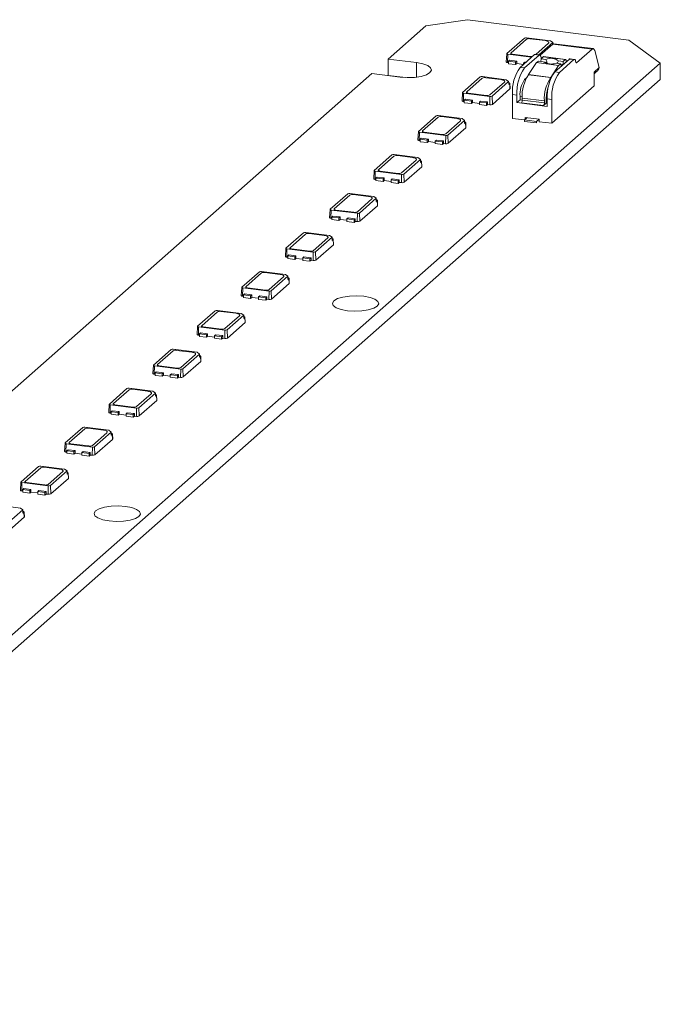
# Model space of a CAD drawing. Header units: millimetres. Extents: x -97 to 22, y 100 to 191.
# Tile 2 of 2: x -37 to 22, y 100 to 191. Entities that reach past the tile are written whole.
import ezdxf

# ---------------------------------------------------------------- set-up
doc = ezdxf.new("R2010")
doc.units = ezdxf.units.MM

msp = doc.modelspace()

# ---------------------------------------------------------------- linework, layer by layer
at = {"color": 7, "linetype": 'Continuous', "lineweight": 15}
for p, q in [((4.419, 191.119), (0.552, 190.537)), ((19.386, 189.233), (4.419, 191.119)), ((0.552, 190.537), (-2.93, 187.466)), ((8.063, 187.984), (9.689, 189.418)), ((9.886, 189.304), (8.437, 188.026)), ((9.889, 189.448), (12.104, 189.169)), ((11.612, 189.176), (10.209, 189.353)), ((12.33, 189.003), (11.034, 187.86)), ((12.104, 189.169), (12.33, 189.003)), ((12.331, 188.891), (12.33, 189.003)), ((22.295, 187.085), (19.386, 189.233)), ((10.748, 187.896), (11.932, 188.94)), ((11.16, 187.824), (12.333, 188.858)), ((12.331, 188.857), (12.331, 188.891)), ((12.331, 188.864), (12.338, 188.863)), ((12.333, 188.858), (15.981, 188.398)), ((16.075, 188.435), (12.426, 188.895)), ((15.981, 188.398), (14.537, 187.125)), ((16.631, 186.676), (16.21, 188.247)), ((-2.93, 187.466), (-0.311, 187.136)), ((-2.93, 187.466), (-2.93, 185.957)), ((8.053, 187.967), (8.008, 187.213)), ((8.137, 187.149), (8.153, 187.917)), ((8.218, 187.139), (8.137, 187.149)), ((10.362, 187.639), (8.153, 187.917)), ((8.218, 187.268), (8.325, 187.361)), ((8.218, 187.032), (8.218, 187.268)), ((8.873, 187.185), (8.218, 187.268)), ((8.325, 187.361), (8.979, 187.279)), ((8.582, 187.918), (10.266, 187.706)), ((8.979, 187.279), (8.873, 187.185)), ((8.873, 186.949), (8.873, 187.185)), ((8.979, 187.043), (8.979, 187.279)), ((10.633, 187.878), (9.292, 186.695)), ((9.622, 187.091), (9.728, 187.184)), ((11.054, 187.825), (9.713, 186.642)), ((9.728, 187.184), (9.832, 187.171)), ((10.633, 187.878), (11.054, 187.825)), ((11.117, 187.85), (10.696, 187.903)), ((10.807, 187.137), (11, 187.28)), ((11.424, 187.227), (11, 187.28)), ((11.248, 187.572), (11.207, 187.724)), ((11.247, 187.497), (11.221, 187.252)), ((11.247, 187.497), (11.426, 187.68)), ((11.682, 187.442), (11.247, 187.497)), ((11.424, 187.227), (11.435, 187.205)), ((11.426, 187.68), (13.484, 187.421)), ((11.435, 187.205), (11.81, 187.158)), ((13.513, 187.434), (11.455, 187.694)), ((12.519, 186.288), (13.861, 187.471)), ((13.304, 187.237), (12.869, 187.292)), ((14.282, 187.418), (12.94, 186.235)), ((13.304, 187.237), (13.277, 186.973)), ((13.484, 187.421), (13.304, 187.237)), ((13.561, 187.207), (13.558, 187.308)), ((13.631, 187.269), (13.559, 187.278)), ((13.861, 187.471), (14.282, 187.418)), ((14.344, 187.443), (13.923, 187.496)), ((14.475, 187.165), (14.435, 187.318)), ((-74.932, 101.338), (22.295, 187.085)), ((8.873, 186.949), (8.218, 187.032)), ((8.979, 187.043), (8.873, 186.949)), ((9.598, 186.965), (8.979, 187.043)), ((9.713, 186.642), (9.292, 186.695)), ((9.622, 186.986), (9.622, 187.091)), ((9.726, 187.078), (9.622, 187.091)), ((10.807, 187.137), (10.079, 186.023)), ((10.807, 187.137), (12.865, 186.877)), ((12.865, 186.877), (12.137, 185.764)), ((12.94, 186.235), (12.519, 186.288)), ((13.058, 187.021), (12.635, 187.074)), ((13.058, 187.021), (12.865, 186.877)), ((13.099, 186.8), (13.058, 187.021)), ((13.062, 187), (13.277, 186.973)), ((13.277, 186.973), (13.158, 186.852)), ((16.158, 186.258), (16.631, 186.676)), ((16.158, 184.972), (16.158, 186.258)), ((16.158, 186.097), (16.327, 186.246)), ((22.295, 187.085), (22.295, 185.576)), ((22.295, 185.576), (-74.932, 99.83)), ((-4.45, 186.125), (-47.124, 148.49)), ((-1.831, 185.795), (-4.45, 186.125)), ((-1.31, 185.753), (-2.93, 185.957)), ((3.968, 184.373), (5.594, 185.807)), ((4.342, 184.415), (5.792, 185.693)), ((5.795, 185.837), (8.01, 185.558)), ((6.114, 185.742), (7.517, 185.565)), ((7.837, 185.328), (6.494, 184.144)), ((8.235, 185.392), (6.691, 184.03)), ((8.01, 185.558), (8.235, 185.392)), ((8.236, 185.28), (8.235, 185.392)), ((9.708, 185.56), (9.883, 185.74)), ((12.124, 185.748), (10.066, 186.008)), ((10.079, 186.023), (12.137, 185.764)), ((8.359, 184.704), (6.733, 183.27)), ((8.239, 185.096), (8.236, 185.28)), ((8.333, 185.179), (8.239, 185.096)), ((8.359, 184.704), (8.333, 185.179)), ((8.372, 184.729), (8.344, 185.201)), ((12.233, 181.511), (16.158, 184.972)), ((3.958, 184.355), (3.914, 183.601)), ((4.043, 183.538), (4.059, 184.306)), ((4.124, 183.528), (4.043, 183.538)), ((6.491, 183.999), (4.059, 184.306)), ((4.124, 183.656), (4.23, 183.75)), ((4.124, 183.421), (4.124, 183.656)), ((4.779, 183.574), (4.124, 183.656)), ((4.23, 183.75), (4.885, 183.667)), ((6.171, 184.095), (4.488, 184.307)), ((4.885, 183.667), (4.779, 183.574)), ((4.779, 183.338), (4.779, 183.574)), ((4.885, 183.432), (4.885, 183.667)), ((5.527, 183.48), (5.633, 183.573)), ((5.633, 183.573), (6.288, 183.491)), ((6.288, 183.491), (6.182, 183.397)), ((6.288, 183.255), (6.288, 183.491)), ((6.491, 183.999), (6.475, 183.231)), ((6.733, 183.27), (6.691, 184.03)), ((8.585, 181.97), (8.585, 184.186)), ((8.585, 184.186), (9.006, 184.133)), ((9.006, 184.133), (9.006, 183.426)), ((9.006, 183.426), (9.289, 183.675)), ((9.289, 183.675), (9.289, 184.014)), ((9.486, 183.65), (9.289, 183.675)), ((9.486, 183.849), (11.544, 183.59)), ((9.486, 183.849), (9.486, 183.661)), ((9.486, 183.661), (11.544, 183.401)), ((11.544, 183.59), (11.544, 183.401)), ((11.721, 183.369), (11.721, 183.746)), ((11.812, 183.779), (12.233, 183.726)), ((11.812, 183.072), (11.812, 183.779)), ((12.233, 183.726), (12.233, 181.511)), ((4.779, 183.338), (4.124, 183.421)), ((4.885, 183.432), (4.779, 183.338)), ((5.527, 183.351), (4.885, 183.432)), ((5.527, 183.244), (5.527, 183.48)), ((6.182, 183.397), (5.527, 183.48)), ((6.182, 183.161), (5.527, 183.244)), ((6.182, 183.161), (6.182, 183.397)), ((6.288, 183.255), (6.182, 183.161)), ((6.475, 183.231), (6.288, 183.255)), ((9.006, 183.426), (11.812, 183.072)), ((11.473, 183.15), (9.415, 183.41)), ((11.473, 183.15), (11.721, 183.369)), ((-0.127, 180.762), (1.5, 182.196)), ((0.248, 180.803), (1.697, 182.082)), ((1.7, 182.226), (3.915, 181.947)), ((2.019, 182.13), (3.422, 181.954)), ((3.742, 181.717), (2.399, 180.532)), ((4.141, 181.78), (2.596, 180.418)), ((3.915, 181.947), (4.141, 181.78)), ((4.141, 181.669), (4.141, 181.78)), ((4.144, 181.485), (4.141, 181.669)), ((8.585, 181.97), (9.707, 181.829)), ((9.706, 181.828), (9.941, 182.035)), ((9.706, 181.686), (9.706, 181.828)), ((9.706, 181.828), (10.829, 181.686)), ((9.706, 181.686), (10.829, 181.545)), ((9.754, 182.059), (11.064, 181.894)), ((9.754, 181.87), (9.754, 182.059)), ((11.064, 181.894), (10.829, 181.686)), ((10.829, 181.686), (10.829, 181.545)), ((11.064, 181.658), (11.064, 181.894)), ((4.264, 181.093), (2.638, 179.659)), ((4.238, 181.568), (4.144, 181.485)), ((4.264, 181.093), (4.238, 181.568)), ((4.277, 181.118), (4.249, 181.589)), ((11.064, 181.658), (12.233, 181.511)), ((-0.137, 180.744), (-0.181, 179.99)), ((-0.052, 179.927), (-0.036, 180.695)), ((0.029, 179.916), (-0.052, 179.927)), ((2.396, 180.388), (-0.036, 180.695)), ((0.029, 180.045), (0.135, 180.139)), ((0.029, 179.809), (0.029, 180.045)), ((0.684, 179.963), (0.029, 180.045)), ((0.135, 180.139), (0.79, 180.056)), ((2.077, 180.484), (0.393, 180.696)), ((0.79, 180.056), (0.684, 179.963)), ((0.684, 179.727), (0.684, 179.963)), ((0.79, 179.821), (0.79, 180.056)), ((1.432, 179.868), (1.538, 179.962)), ((1.432, 179.633), (1.432, 179.868)), ((2.087, 179.786), (1.432, 179.868)), ((1.538, 179.962), (2.193, 179.879)), ((2.193, 179.879), (2.087, 179.786)), ((2.193, 179.644), (2.193, 179.879)), ((2.396, 180.388), (2.38, 179.62)), ((2.638, 179.659), (2.596, 180.418)), ((0.684, 179.727), (0.029, 179.809)), ((0.79, 179.821), (0.684, 179.727)), ((1.432, 179.74), (0.79, 179.821)), ((2.087, 179.55), (1.432, 179.633)), ((2.087, 179.55), (2.087, 179.786)), ((2.193, 179.644), (2.087, 179.55)), ((2.38, 179.62), (2.193, 179.644)), ((-4.221, 177.15), (-2.595, 178.585)), ((-2.398, 178.471), (-3.847, 177.192)), ((-2.395, 178.615), (-0.18, 178.336)), ((-0.672, 178.342), (-2.075, 178.519)), ((-1.696, 176.921), (-0.352, 178.106)), ((0.046, 178.169), (-1.498, 176.807)), ((-0.18, 178.336), (0.046, 178.169)), ((0.047, 178.058), (0.046, 178.169)), ((0.05, 177.874), (0.047, 178.058)), ((-4.231, 177.133), (-4.276, 176.379)), ((0.17, 177.482), (-1.457, 176.048)), ((0.144, 177.957), (0.05, 177.874)), ((0.17, 177.482), (0.144, 177.957)), ((0.183, 177.507), (0.155, 177.978)), ((-4.147, 176.315), (-4.131, 177.084)), ((-4.066, 176.305), (-4.147, 176.315)), ((-1.699, 176.777), (-4.131, 177.084)), ((-4.066, 176.434), (-3.959, 176.528)), ((-4.066, 176.198), (-4.066, 176.434)), ((-3.411, 176.352), (-4.066, 176.434)), ((-3.411, 176.116), (-4.066, 176.198)), ((-3.959, 176.528), (-3.305, 176.445)), ((-3.702, 177.085), (-2.018, 176.873)), ((-3.305, 176.445), (-3.411, 176.352)), ((-3.411, 176.116), (-3.411, 176.352)), ((-3.305, 176.209), (-3.411, 176.116)), ((-3.305, 176.209), (-3.305, 176.445)), ((-2.662, 176.128), (-3.305, 176.209)), ((-2.662, 176.257), (-2.556, 176.351)), ((-2.662, 176.022), (-2.662, 176.257)), ((-2.008, 176.175), (-2.662, 176.257)), ((-2.556, 176.351), (-1.902, 176.268)), ((-1.902, 176.268), (-2.008, 176.175)), ((-1.902, 176.033), (-1.902, 176.268)), ((-1.699, 176.777), (-1.715, 176.009)), ((-1.457, 176.048), (-1.498, 176.807)), ((-2.008, 175.939), (-2.662, 176.022)), ((-2.008, 175.939), (-2.008, 176.175)), ((-1.902, 176.033), (-2.008, 175.939)), ((-1.715, 176.009), (-1.902, 176.033)), ((-8.316, 173.539), (-6.69, 174.973)), ((-6.492, 174.86), (-7.942, 173.581)), ((-6.489, 175.004), (-4.274, 174.725)), ((-4.767, 174.731), (-6.17, 174.908)), ((-5.79, 173.31), (-4.447, 174.495)), ((-4.049, 174.558), (-5.593, 173.196)), ((-4.274, 174.725), (-4.049, 174.558)), ((-4.048, 174.446), (-4.049, 174.558)), ((-4.045, 174.263), (-4.048, 174.446)), ((-3.912, 173.896), (-3.94, 174.367)), ((-8.326, 173.522), (-8.371, 172.768)), ((-8.241, 172.704), (-8.226, 173.472)), ((-5.793, 173.166), (-8.226, 173.472)), ((-7.796, 173.474), (-6.113, 173.262)), ((-3.925, 173.871), (-5.551, 172.437)), ((-3.951, 174.346), (-4.045, 174.263)), ((-3.925, 173.871), (-3.951, 174.346)), ((-8.16, 172.694), (-8.241, 172.704)), ((-8.16, 172.823), (-8.054, 172.916)), ((-8.16, 172.587), (-8.16, 172.823)), ((-7.505, 172.74), (-8.16, 172.823)), ((-7.505, 172.505), (-8.16, 172.587)), ((-8.054, 172.916), (-7.399, 172.834)), ((-7.399, 172.834), (-7.505, 172.74)), ((-7.505, 172.505), (-7.505, 172.74)), ((-7.399, 172.598), (-7.505, 172.505)), ((-7.399, 172.598), (-7.399, 172.834)), ((-6.757, 172.517), (-7.399, 172.598)), ((-6.757, 172.646), (-6.651, 172.74)), ((-6.757, 172.41), (-6.757, 172.646)), ((-6.102, 172.564), (-6.757, 172.646)), ((-6.651, 172.74), (-5.996, 172.657)), ((-5.996, 172.657), (-6.102, 172.564)), ((-6.102, 172.328), (-6.102, 172.564)), ((-5.996, 172.421), (-5.996, 172.657)), ((-5.793, 173.166), (-5.809, 172.398)), ((-5.551, 172.437), (-5.593, 173.196)), ((-6.102, 172.328), (-6.757, 172.41)), ((-5.996, 172.421), (-6.102, 172.328)), ((-5.809, 172.398), (-5.996, 172.421)), ((-12.411, 169.928), (-10.784, 171.362)), ((-10.587, 171.248), (-12.037, 169.97)), ((-10.584, 171.392), (-8.369, 171.113)), ((-8.862, 171.12), (-10.265, 171.297)), ((-9.885, 169.699), (-8.542, 170.884)), ((-8.144, 170.947), (-9.688, 169.585)), ((-8.369, 171.113), (-8.144, 170.947)), ((-8.143, 170.835), (-8.144, 170.947)), ((-8.14, 170.652), (-8.143, 170.835)), ((-8.046, 170.734), (-8.14, 170.652)), ((-8.02, 170.26), (-8.046, 170.734)), ((-8.007, 170.285), (-8.035, 170.756)), ((-12.421, 169.911), (-12.465, 169.157)), ((-12.336, 169.093), (-12.32, 169.861)), ((-9.888, 169.555), (-12.32, 169.861)), ((-11.891, 169.863), (-10.207, 169.65)), ((-8.02, 170.26), (-9.646, 168.825)), ((-12.255, 169.083), (-12.336, 169.093)), ((-12.255, 169.212), (-12.149, 169.305)), ((-12.255, 168.976), (-12.255, 169.212)), ((-11.6, 169.129), (-12.255, 169.212)), ((-11.6, 168.893), (-12.255, 168.976)), ((-12.149, 169.305), (-11.494, 169.223)), ((-11.494, 169.223), (-11.6, 169.129)), ((-11.6, 168.893), (-11.6, 169.129)), ((-11.494, 168.987), (-11.6, 168.893)), ((-11.494, 168.987), (-11.494, 169.223)), ((-10.852, 168.906), (-11.494, 168.987)), ((-10.852, 169.035), (-10.746, 169.128)), ((-10.852, 168.799), (-10.852, 169.035)), ((-10.197, 168.952), (-10.852, 169.035)), ((-10.746, 169.128), (-10.091, 169.046)), ((-10.091, 169.046), (-10.197, 168.952)), ((-10.197, 168.717), (-10.197, 168.952)), ((-10.091, 168.81), (-10.091, 169.046)), ((-9.888, 169.555), (-9.904, 168.787)), ((-9.646, 168.825), (-9.688, 169.585)), ((-10.197, 168.717), (-10.852, 168.799)), ((-10.091, 168.81), (-10.197, 168.717)), ((-9.904, 168.787), (-10.091, 168.81)), ((-16.505, 166.317), (-14.879, 167.751)), ((-16.131, 166.359), (-14.682, 167.637)), ((-14.679, 167.781), (-12.464, 167.502)), ((-14.359, 167.686), (-12.956, 167.509)), ((-12.636, 167.273), (-13.98, 166.088)), ((-12.238, 167.336), (-13.782, 165.974)), ((-12.464, 167.502), (-12.238, 167.336)), ((-12.238, 167.224), (-12.238, 167.336)), ((-12.234, 167.04), (-12.238, 167.224)), ((-12.14, 167.123), (-12.234, 167.04)), ((-12.114, 166.649), (-12.14, 167.123)), ((-12.102, 166.673), (-12.129, 167.145)), ((-16.515, 166.3), (-16.56, 165.546)), ((-16.431, 165.482), (-16.415, 166.25)), ((-13.983, 165.944), (-16.415, 166.25)), ((-14.302, 166.039), (-15.986, 166.251)), ((-12.114, 166.649), (-13.741, 165.214)), ((-16.35, 165.472), (-16.431, 165.482)), ((-16.35, 165.601), (-16.244, 165.694)), ((-16.35, 165.365), (-16.35, 165.601)), ((-15.695, 165.518), (-16.35, 165.601)), ((-15.695, 165.282), (-16.35, 165.365)), ((-16.244, 165.694), (-15.589, 165.612)), ((-15.589, 165.612), (-15.695, 165.518)), ((-15.695, 165.282), (-15.695, 165.518)), ((-15.589, 165.376), (-15.695, 165.282)), ((-15.589, 165.376), (-15.589, 165.612)), ((-14.946, 165.295), (-15.589, 165.376)), ((-14.946, 165.424), (-14.84, 165.517)), ((-14.946, 165.188), (-14.946, 165.424)), ((-14.292, 165.341), (-14.946, 165.424)), ((-14.84, 165.517), (-14.186, 165.435)), ((-14.186, 165.435), (-14.292, 165.341)), ((-14.292, 165.106), (-14.292, 165.341)), ((-14.186, 165.199), (-14.186, 165.435)), ((-13.983, 165.944), (-13.999, 165.176)), ((-13.741, 165.214), (-13.782, 165.974)), ((-14.292, 165.106), (-14.946, 165.188)), ((-14.186, 165.199), (-14.292, 165.106)), ((-13.999, 165.176), (-14.186, 165.199)), ((-20.6, 162.706), (-18.974, 164.14)), ((-18.776, 164.026), (-20.226, 162.748)), ((-18.773, 164.17), (-16.559, 163.891)), ((-17.051, 163.898), (-18.454, 164.075)), ((-18.074, 162.477), (-16.731, 163.661)), ((-16.333, 163.725), (-17.877, 162.363)), ((-16.559, 163.891), (-16.333, 163.725)), ((-16.332, 163.613), (-16.333, 163.725)), ((-16.329, 163.429), (-16.332, 163.613)), ((-16.235, 163.512), (-16.329, 163.429)), ((-16.209, 163.037), (-16.235, 163.512)), ((-16.196, 163.062), (-16.224, 163.534)), ((-20.61, 162.688), (-20.655, 161.934)), ((-20.525, 161.871), (-20.51, 162.639)), ((-18.077, 162.332), (-20.51, 162.639)), ((-20.08, 162.64), (-18.397, 162.428)), ((-16.209, 163.037), (-17.835, 161.603)), ((-20.444, 161.861), (-20.525, 161.871)), ((-20.444, 161.989), (-20.338, 162.083)), ((-20.444, 161.754), (-20.444, 161.989)), ((-19.789, 161.907), (-20.444, 161.989)), ((-19.789, 161.671), (-20.444, 161.754)), ((-20.338, 162.083), (-19.683, 162)), ((-19.683, 162), (-19.789, 161.907)), ((-19.789, 161.671), (-19.789, 161.907)), ((-19.683, 161.765), (-19.789, 161.671)), ((-19.683, 161.765), (-19.683, 162)), ((-19.041, 161.684), (-19.683, 161.765)), ((-19.041, 161.813), (-18.935, 161.906)), ((-19.041, 161.577), (-19.041, 161.813)), ((-18.386, 161.73), (-19.041, 161.813)), ((-18.935, 161.906), (-18.28, 161.824)), ((-18.28, 161.824), (-18.386, 161.73)), ((-18.386, 161.494), (-18.386, 161.73)), ((-18.28, 161.588), (-18.386, 161.494)), ((-18.28, 161.588), (-18.28, 161.824)), ((-18.093, 161.564), (-18.28, 161.588)), ((-18.077, 162.332), (-18.093, 161.564)), ((-17.835, 161.603), (-17.877, 162.363)), ((-18.386, 161.494), (-19.041, 161.577)), ((-24.695, 159.095), (-23.068, 160.529)), ((-24.321, 159.136), (-22.871, 160.415)), ((-22.868, 160.559), (-20.653, 160.28)), ((-22.549, 160.463), (-21.146, 160.287)), ((-20.826, 160.05), (-22.169, 158.865)), ((-20.428, 160.113), (-21.972, 158.751)), ((-20.653, 160.28), (-20.428, 160.113)), ((-20.427, 160.002), (-20.428, 160.113)), ((-20.424, 159.818), (-20.427, 160.002)), ((-20.33, 159.901), (-20.424, 159.818)), ((-20.304, 159.426), (-20.33, 159.901)), ((-20.291, 159.451), (-20.319, 159.922)), ((-24.705, 159.077), (-24.749, 158.323)), ((-24.62, 158.26), (-24.604, 159.028)), ((-22.172, 158.721), (-24.604, 159.028)), ((-22.491, 158.817), (-24.175, 159.029)), ((-20.304, 159.426), (-21.93, 157.992)), ((-24.539, 158.249), (-24.62, 158.26)), ((-24.539, 158.378), (-24.433, 158.472)), ((-24.539, 158.142), (-24.539, 158.378)), ((-23.884, 158.296), (-24.539, 158.378)), ((-23.884, 158.06), (-24.539, 158.142)), ((-24.433, 158.472), (-23.778, 158.389)), ((-23.778, 158.389), (-23.884, 158.296)), ((-23.884, 158.06), (-23.884, 158.296)), ((-23.778, 158.154), (-23.884, 158.06)), ((-23.778, 158.154), (-23.778, 158.389)), ((-23.136, 158.073), (-23.778, 158.154)), ((-23.136, 158.201), (-23.03, 158.295)), ((-23.136, 157.966), (-23.136, 158.201)), ((-22.481, 158.119), (-23.136, 158.201)), ((-23.136, 157.966), (-22.481, 157.883)), ((-23.03, 158.295), (-22.375, 158.212)), ((-22.375, 158.212), (-22.481, 158.119)), ((-22.481, 158.119), (-22.481, 157.883)), ((-22.481, 157.883), (-22.375, 157.977)), ((-22.375, 157.977), (-22.375, 158.212)), ((-22.188, 157.953), (-22.375, 157.977)), ((-22.172, 158.721), (-22.188, 157.953)), ((-21.93, 157.992), (-21.972, 158.751)), ((-28.789, 155.483), (-27.163, 156.918)), ((-26.966, 156.804), (-28.415, 155.525)), ((-26.963, 156.948), (-24.748, 156.669)), ((-25.24, 156.675), (-26.643, 156.852)), ((-26.264, 155.254), (-24.92, 156.439)), ((-24.522, 156.502), (-26.066, 155.14)), ((-24.748, 156.669), (-24.522, 156.502)), ((-24.522, 156.391), (-24.522, 156.502)), ((-24.518, 156.207), (-24.522, 156.391)), ((-24.424, 156.29), (-24.518, 156.207)), ((-24.398, 155.815), (-24.424, 156.29)), ((-24.386, 155.84), (-24.413, 156.311)), ((-28.799, 155.466), (-28.844, 154.712)), ((-28.715, 154.648), (-28.699, 155.417)), ((-26.267, 155.11), (-28.699, 155.417)), ((-28.27, 155.418), (-26.586, 155.206)), ((-24.398, 155.815), (-26.025, 154.381)), ((-28.634, 154.638), (-28.715, 154.648)), ((-28.634, 154.767), (-28.528, 154.861)), ((-28.634, 154.531), (-28.634, 154.767)), ((-27.979, 154.685), (-28.634, 154.767)), ((-27.979, 154.449), (-28.634, 154.531)), ((-28.528, 154.861), (-27.873, 154.778)), ((-27.873, 154.778), (-27.979, 154.685)), ((-27.979, 154.449), (-27.979, 154.685)), ((-27.873, 154.542), (-27.979, 154.449)), ((-27.873, 154.542), (-27.873, 154.778)), ((-27.231, 154.461), (-27.873, 154.542)), ((-27.231, 154.59), (-27.124, 154.684)), ((-27.231, 154.355), (-27.231, 154.59)), ((-26.576, 154.508), (-27.231, 154.59)), ((-26.576, 154.272), (-27.231, 154.355)), ((-27.124, 154.684), (-26.47, 154.601)), ((-26.47, 154.601), (-26.576, 154.508)), ((-26.576, 154.272), (-26.576, 154.508)), ((-26.47, 154.366), (-26.576, 154.272)), ((-26.47, 154.366), (-26.47, 154.601)), ((-26.283, 154.342), (-26.47, 154.366)), ((-26.267, 155.11), (-26.283, 154.342)), ((-26.025, 154.381), (-26.066, 155.14)), ((-32.884, 151.872), (-31.258, 153.306)), ((-32.51, 151.914), (-31.06, 153.193)), ((-31.057, 153.337), (-28.843, 153.058)), ((-30.738, 153.241), (-29.335, 153.064)), ((-29.015, 152.828), (-30.358, 151.643)), ((-28.617, 152.891), (-30.161, 151.529)), ((-28.843, 153.058), (-28.617, 152.891)), ((-28.616, 152.779), (-28.617, 152.891)), ((-28.613, 152.596), (-28.616, 152.779)), ((-28.519, 152.679), (-28.613, 152.596)), ((-28.493, 152.204), (-28.519, 152.679)), ((-28.48, 152.229), (-28.508, 152.7)), ((-32.894, 151.855), (-32.939, 151.101)), ((-32.809, 151.037), (-32.794, 151.805)), ((-30.362, 151.499), (-32.794, 151.805)), ((-30.681, 151.595), (-32.364, 151.807)), ((-28.493, 152.204), (-30.119, 150.77)), ((-32.728, 151.027), (-32.809, 151.037)), ((-32.728, 151.156), (-32.622, 151.249)), ((-32.728, 150.92), (-32.728, 151.156)), ((-32.074, 151.073), (-32.728, 151.156)), ((-32.074, 150.838), (-32.728, 150.92)), ((-32.622, 151.249), (-31.967, 151.167)), ((-31.967, 151.167), (-32.074, 151.073)), ((-32.074, 150.838), (-32.074, 151.073)), ((-31.967, 150.931), (-32.074, 150.838)), ((-31.967, 150.931), (-31.967, 151.167)), ((-31.325, 150.85), (-31.967, 150.931)), ((-31.325, 150.979), (-31.219, 151.073)), ((-31.325, 150.743), (-31.325, 150.979)), ((-30.67, 150.897), (-31.325, 150.979)), ((-30.67, 150.661), (-31.325, 150.743)), ((-31.219, 151.073), (-30.564, 150.99)), ((-30.564, 150.99), (-30.67, 150.897)), ((-30.67, 150.661), (-30.67, 150.897)), ((-30.564, 150.754), (-30.67, 150.661)), ((-30.564, 150.754), (-30.564, 150.99)), ((-30.377, 150.731), (-30.564, 150.754)), ((-30.362, 151.499), (-30.377, 150.731)), ((-30.119, 150.77), (-30.161, 151.529)), ((-35.152, 149.725), (-32.937, 149.446)), ((-36.979, 148.261), (-35.352, 149.695)), ((-36.605, 148.303), (-35.155, 149.581)), ((-34.833, 149.63), (-33.43, 149.453)), ((-33.11, 149.217), (-34.453, 148.032)), ((-32.712, 149.28), (-34.256, 147.918)), ((-32.937, 149.446), (-32.712, 149.28)), ((-32.711, 149.168), (-32.712, 149.28)), ((-32.708, 148.985), (-32.711, 149.168)), ((-32.614, 149.067), (-32.708, 148.985)), ((-32.588, 148.593), (-32.614, 149.067)), ((-32.575, 148.618), (-32.603, 149.089)), ((-36.989, 148.244), (-37.033, 147.49)), ((-36.904, 147.426), (-36.888, 148.194)), ((-34.456, 147.888), (-36.888, 148.194)), ((-34.775, 147.983), (-36.459, 148.196)), ((-34.456, 147.888), (-34.472, 147.12)), ((-34.214, 147.158), (-34.256, 147.918)), ((-32.588, 148.593), (-34.214, 147.158)), ((-36.823, 147.416), (-36.904, 147.426)), ((-36.823, 147.545), (-36.717, 147.638)), ((-36.823, 147.309), (-36.823, 147.545)), ((-36.168, 147.462), (-36.823, 147.545)), ((-36.168, 147.226), (-36.823, 147.309)), ((-36.717, 147.638), (-36.062, 147.556)), ((-36.062, 147.556), (-36.168, 147.462)), ((-36.168, 147.226), (-36.168, 147.462)), ((-36.062, 147.32), (-36.168, 147.226)), ((-36.062, 147.32), (-36.062, 147.556)), ((-35.42, 147.239), (-36.062, 147.32)), ((-35.42, 147.368), (-35.314, 147.461)), ((-35.42, 147.132), (-35.42, 147.368)), ((-34.765, 147.285), (-35.42, 147.368)), ((-34.765, 147.05), (-35.42, 147.132)), ((-35.314, 147.461), (-34.659, 147.379)), ((-34.659, 147.379), (-34.765, 147.285)), ((-34.765, 147.05), (-34.765, 147.285)), ((-34.659, 147.143), (-34.765, 147.05)), ((-34.659, 147.143), (-34.659, 147.379)), ((-34.472, 147.12), (-34.659, 147.143)), ((-39.247, 146.114), (-37.032, 145.835)), ((-36.806, 145.669), (-38.35, 144.307)), ((-37.032, 145.835), (-36.806, 145.669)), ((-36.806, 145.557), (-36.806, 145.669)), ((-36.802, 145.373), (-36.806, 145.557)), ((-36.709, 145.456), (-36.802, 145.373)), ((-36.682, 144.982), (-36.709, 145.456)), ((-36.67, 145.006), (-36.697, 145.478)), ((-36.682, 144.982), (-38.309, 143.547))]:
    msp.add_line(p, q, dxfattribs=at)
at = {"color": 8, "linetype": 'Continuous', "lineweight": 15}
for p, q in [((11.284, 187.535), (11.263, 187.537)), ((11.269, 187.519), (11.269, 187.53)), ((-0.311, 187.136), (-0.311, 185.795)), ((14.49, 187.131), (14.537, 187.125)), ((9.795, 185.549), (9.708, 185.56)), ((9.289, 184.014), (9.488, 183.989))]:
    msp.add_line(p, q, dxfattribs=at)
at = {"color": 7, "linetype": 'Continuous', "lineweight": 15, "flags": 128}
for points in [[(11.932, 188.94), (11.96, 188.974), (11.967, 189.01), (11.953, 189.046), (11.919, 189.08), (11.865, 189.111), (11.794, 189.138), (11.708, 189.16), (11.612, 189.176)], [(15.981, 188.398), (16.015, 188.423), (16.049, 188.435), (16.082, 188.434), (16.113, 188.421), (16.142, 188.395), (16.168, 188.357), (16.191, 188.307), (16.21, 188.247)], [(8.137, 187.149), (8.102, 187.155), (8.071, 187.163), (8.045, 187.173), (8.026, 187.184), (8.013, 187.196), (8.008, 187.209), (8.008, 187.213)], [(8.153, 187.917), (8.126, 187.922), (8.102, 187.928), (8.082, 187.935), (8.066, 187.944), (8.057, 187.954), (8.053, 187.964), (8.055, 187.974), (8.063, 187.984)], [(8.437, 188.026), (8.424, 188.01), (8.421, 187.994), (8.427, 187.978), (8.443, 187.962), (8.467, 187.948), (8.5, 187.936), (8.538, 187.926), (8.582, 187.918)], [(11.054, 187.825), (11.077, 187.841), (11.1, 187.849), (11.122, 187.849), (11.143, 187.84), (11.162, 187.822), (11.179, 187.797), (11.195, 187.764), (11.207, 187.724)], [(13.484, 187.421), (13.498, 187.432), (13.511, 187.435), (13.524, 187.43), (13.535, 187.418), (13.545, 187.399), (13.552, 187.373), (13.556, 187.343), (13.558, 187.308)], [(14.435, 187.318), (14.422, 187.358), (14.407, 187.391), (14.389, 187.416), (14.37, 187.433), (14.349, 187.442), (14.327, 187.443), (14.305, 187.435), (14.282, 187.418)], [(14.537, 187.125), (14.527, 187.118), (14.518, 187.115), (14.51, 187.115), (14.501, 187.119), (14.494, 187.126), (14.487, 187.136), (14.481, 187.149), (14.475, 187.165)], [(-0.311, 187.136), (0.273, 187.024), (0.726, 186.859), (1.003, 186.654), (1.077, 186.431), (0.94, 186.212), (0.607, 186.017), (0.109, 185.866), (-0.504, 185.774), (-1.172, 185.749), (-1.831, 185.795)], [(7.517, 185.565), (7.614, 185.549), (7.699, 185.527), (7.77, 185.5), (7.824, 185.469), (7.858, 185.435), (7.872, 185.399), (7.865, 185.363), (7.837, 185.328)], [(4.488, 184.307), (4.444, 184.314), (4.405, 184.324), (4.373, 184.337), (4.348, 184.351), (4.332, 184.366), (4.326, 184.383), (4.329, 184.399), (4.342, 184.415)], [(8.236, 185.253), (8.263, 185.248), (8.29, 185.241), (8.312, 185.233), (8.329, 185.223), (8.34, 185.212), (8.344, 185.201), (8.342, 185.19), (8.333, 185.179)], [(8.372, 184.729), (8.369, 184.717), (8.359, 184.704)], [(4.043, 183.538), (4.008, 183.544), (3.977, 183.552), (3.951, 183.561), (3.931, 183.573), (3.919, 183.585), (3.914, 183.598), (3.914, 183.601)], [(4.059, 184.306), (4.031, 184.31), (4.007, 184.317), (3.987, 184.324), (3.972, 184.333), (3.962, 184.343), (3.958, 184.353), (3.96, 184.363), (3.968, 184.373)], [(3.422, 181.954), (3.519, 181.938), (3.605, 181.916), (3.675, 181.889), (3.729, 181.858), (3.764, 181.823), (3.778, 181.788), (3.771, 181.752), (3.742, 181.717)], [(-0.036, 180.695), (-0.063, 180.699), (-0.088, 180.705), (-0.108, 180.713), (-0.123, 180.722), (-0.133, 180.732), (-0.137, 180.742), (-0.135, 180.752), (-0.127, 180.762)], [(0.393, 180.696), (0.349, 180.703), (0.31, 180.713), (0.278, 180.726), (0.254, 180.74), (0.238, 180.755), (0.231, 180.771), (0.235, 180.788), (0.248, 180.803)], [(4.142, 181.641), (4.168, 181.637), (4.195, 181.63), (4.217, 181.622), (4.234, 181.612), (4.245, 181.601), (4.249, 181.59), (4.247, 181.579), (4.238, 181.568)], [(4.277, 181.118), (4.275, 181.106), (4.264, 181.093)], [(-0.052, 179.927), (-0.087, 179.932), (-0.118, 179.94), (-0.144, 179.95), (-0.163, 179.962), (-0.176, 179.974), (-0.181, 179.987), (-0.181, 179.99)], [(-0.352, 178.106), (-0.324, 178.141), (-0.317, 178.177), (-0.331, 178.212), (-0.365, 178.246), (-0.419, 178.278), (-0.49, 178.305), (-0.576, 178.326), (-0.672, 178.342)], [(0.047, 178.03), (0.074, 178.026), (0.1, 178.019), (0.123, 178.01), (0.139, 178.001), (0.15, 177.99), (0.155, 177.979), (0.152, 177.968), (0.144, 177.957)], [(-4.131, 177.084), (-4.158, 177.088), (-4.182, 177.094), (-4.202, 177.102), (-4.218, 177.111), (-4.227, 177.12), (-4.231, 177.13), (-4.229, 177.141), (-4.221, 177.15)], [(-3.847, 177.192), (-3.86, 177.177), (-3.863, 177.16), (-3.857, 177.144), (-3.841, 177.129), (-3.817, 177.114), (-3.784, 177.102), (-3.746, 177.092), (-3.702, 177.085)], [(0.183, 177.507), (0.18, 177.495), (0.17, 177.482)], [(-4.147, 176.315), (-4.182, 176.321), (-4.213, 176.329), (-4.239, 176.339), (-4.258, 176.35), (-4.271, 176.363), (-4.276, 176.376), (-4.276, 176.379)], [(-4.447, 174.495), (-4.419, 174.53), (-4.412, 174.566), (-4.426, 174.601), (-4.46, 174.635), (-4.514, 174.666), (-4.585, 174.693), (-4.67, 174.715), (-4.767, 174.731)], [(-4.048, 174.419), (-4.021, 174.415), (-3.994, 174.408), (-3.972, 174.399), (-3.955, 174.39), (-3.944, 174.379), (-3.94, 174.368), (-3.942, 174.356), (-3.951, 174.346)], [(-8.226, 173.472), (-8.253, 173.477), (-8.277, 173.483), (-8.297, 173.491), (-8.312, 173.5), (-8.322, 173.509), (-8.326, 173.519), (-8.324, 173.529), (-8.316, 173.539)], [(-7.942, 173.581), (-7.955, 173.565), (-7.958, 173.549), (-7.952, 173.533), (-7.936, 173.517), (-7.911, 173.503), (-7.879, 173.491), (-7.84, 173.481), (-7.796, 173.474)], [(-3.912, 173.896), (-3.915, 173.884), (-3.925, 173.871)], [(-8.241, 172.704), (-8.276, 172.71), (-8.307, 172.718), (-8.333, 172.728), (-8.353, 172.739), (-8.365, 172.752), (-8.37, 172.765), (-8.371, 172.768)], [(-8.542, 170.884), (-8.514, 170.918), (-8.506, 170.954), (-8.52, 170.99), (-8.555, 171.024), (-8.609, 171.055), (-8.68, 171.082), (-8.765, 171.104), (-8.862, 171.12)], [(-8.142, 170.808), (-8.116, 170.803), (-8.089, 170.797), (-8.067, 170.788), (-8.05, 170.778), (-8.039, 170.768), (-8.035, 170.757), (-8.037, 170.745), (-8.046, 170.734)], [(-12.32, 169.861), (-12.348, 169.866), (-12.372, 169.872), (-12.392, 169.88), (-12.407, 169.888), (-12.417, 169.898), (-12.421, 169.908), (-12.419, 169.918), (-12.411, 169.928)], [(-12.037, 169.97), (-12.049, 169.954), (-12.053, 169.938), (-12.046, 169.922), (-12.031, 169.906), (-12.006, 169.892), (-11.974, 169.88), (-11.935, 169.87), (-11.891, 169.863)], [(-8.007, 170.285), (-8.01, 170.272), (-8.02, 170.26)], [(-12.336, 169.093), (-12.371, 169.099), (-12.402, 169.107), (-12.428, 169.117), (-12.448, 169.128), (-12.46, 169.14), (-12.465, 169.153), (-12.465, 169.157)], [(-12.956, 167.509), (-12.86, 167.493), (-12.774, 167.471), (-12.703, 167.444), (-12.649, 167.413), (-12.615, 167.379), (-12.601, 167.343), (-12.608, 167.307), (-12.636, 167.273)], [(-12.237, 167.197), (-12.21, 167.192), (-12.184, 167.185), (-12.161, 167.177), (-12.145, 167.167), (-12.134, 167.157), (-12.129, 167.145), (-12.132, 167.134), (-12.14, 167.123)], [(-16.415, 166.25), (-16.442, 166.255), (-16.466, 166.261), (-16.486, 166.268), (-16.502, 166.277), (-16.511, 166.287), (-16.515, 166.297), (-16.513, 166.307), (-16.505, 166.317)], [(-15.986, 166.251), (-16.03, 166.259), (-16.069, 166.269), (-16.101, 166.281), (-16.125, 166.295), (-16.141, 166.311), (-16.147, 166.327), (-16.144, 166.343), (-16.131, 166.359)], [(-12.102, 166.673), (-12.104, 166.661), (-12.114, 166.649)], [(-16.431, 165.482), (-16.466, 165.488), (-16.497, 165.496), (-16.523, 165.506), (-16.542, 165.517), (-16.555, 165.529), (-16.56, 165.542), (-16.56, 165.546)], [(-5.196, 165.479), (-4.612, 165.368), (-4.159, 165.202), (-3.883, 164.998), (-3.809, 164.775), (-3.945, 164.556), (-4.279, 164.361), (-4.776, 164.21), (-5.389, 164.118), (-6.058, 164.093), (-6.717, 164.139), (-7.301, 164.25), (-7.754, 164.415), (-8.03, 164.62), (-8.104, 164.843), (-7.968, 165.062), (-7.634, 165.257), (-7.137, 165.408), (-6.524, 165.5), (-5.855, 165.525), (-5.196, 165.479)], [(-16.731, 163.661), (-16.703, 163.696), (-16.696, 163.732), (-16.71, 163.768), (-16.744, 163.802), (-16.798, 163.833), (-16.869, 163.86), (-16.954, 163.882), (-17.051, 163.898)], [(-16.332, 163.586), (-16.305, 163.581), (-16.278, 163.574), (-16.256, 163.566), (-16.239, 163.556), (-16.228, 163.545), (-16.224, 163.534), (-16.226, 163.523), (-16.235, 163.512)], [(-20.51, 162.639), (-20.537, 162.643), (-20.561, 162.65), (-20.581, 162.657), (-20.596, 162.666), (-20.606, 162.676), (-20.61, 162.686), (-20.608, 162.696), (-20.6, 162.706)], [(-20.226, 162.748), (-20.239, 162.732), (-20.242, 162.716), (-20.236, 162.699), (-20.22, 162.684), (-20.195, 162.67), (-20.163, 162.657), (-20.124, 162.647), (-20.08, 162.64)], [(-16.196, 163.062), (-16.199, 163.05), (-16.209, 163.037)], [(-20.525, 161.871), (-20.56, 161.877), (-20.592, 161.885), (-20.617, 161.894), (-20.637, 161.906), (-20.649, 161.918), (-20.654, 161.931), (-20.655, 161.934)], [(-21.146, 160.287), (-21.049, 160.271), (-20.964, 160.249), (-20.893, 160.222), (-20.839, 160.191), (-20.804, 160.156), (-20.79, 160.121), (-20.798, 160.085), (-20.826, 160.05)], [(-20.426, 159.974), (-20.4, 159.97), (-20.373, 159.963), (-20.351, 159.955), (-20.334, 159.945), (-20.323, 159.934), (-20.319, 159.923), (-20.321, 159.912), (-20.33, 159.901)], [(-24.604, 159.028), (-24.632, 159.032), (-24.656, 159.038), (-24.676, 159.046), (-24.691, 159.055), (-24.701, 159.065), (-24.705, 159.075), (-24.703, 159.085), (-24.695, 159.095)], [(-24.175, 159.029), (-24.219, 159.036), (-24.258, 159.046), (-24.29, 159.059), (-24.315, 159.073), (-24.33, 159.088), (-24.337, 159.104), (-24.333, 159.121), (-24.321, 159.136)], [(-20.291, 159.451), (-20.294, 159.439), (-20.304, 159.426)], [(-24.62, 158.26), (-24.655, 158.265), (-24.686, 158.273), (-24.712, 158.283), (-24.732, 158.295), (-24.744, 158.307), (-24.749, 158.32), (-24.749, 158.323)], [(-24.92, 156.439), (-24.892, 156.474), (-24.885, 156.51), (-24.899, 156.545), (-24.933, 156.579), (-24.987, 156.611), (-25.058, 156.638), (-25.144, 156.659), (-25.24, 156.675)], [(-24.521, 156.363), (-24.494, 156.359), (-24.468, 156.352), (-24.445, 156.343), (-24.429, 156.334), (-24.418, 156.323), (-24.413, 156.312), (-24.416, 156.301), (-24.424, 156.29)], [(-28.699, 155.417), (-28.726, 155.421), (-28.75, 155.427), (-28.77, 155.435), (-28.786, 155.444), (-28.795, 155.453), (-28.799, 155.463), (-28.797, 155.474), (-28.789, 155.483)], [(-28.415, 155.525), (-28.428, 155.51), (-28.431, 155.493), (-28.425, 155.477), (-28.409, 155.462), (-28.385, 155.447), (-28.353, 155.435), (-28.314, 155.425), (-28.27, 155.418)], [(-24.386, 155.84), (-24.388, 155.828), (-24.398, 155.815)], [(-28.715, 154.648), (-28.75, 154.654), (-28.781, 154.662), (-28.807, 154.672), (-28.826, 154.683), (-28.839, 154.696), (-28.844, 154.709), (-28.844, 154.712)], [(-29.335, 153.064), (-29.238, 153.048), (-29.153, 153.026), (-29.082, 152.999), (-29.028, 152.968), (-28.994, 152.934), (-28.98, 152.899), (-28.987, 152.863), (-29.015, 152.828)], [(-28.616, 152.752), (-28.589, 152.748), (-28.562, 152.741), (-28.54, 152.732), (-28.523, 152.723), (-28.512, 152.712), (-28.508, 152.701), (-28.51, 152.689), (-28.519, 152.679)], [(-32.794, 151.805), (-32.821, 151.81), (-32.845, 151.816), (-32.865, 151.824), (-32.88, 151.833), (-32.89, 151.842), (-32.894, 151.852), (-32.892, 151.862), (-32.884, 151.872)], [(-32.364, 151.807), (-32.408, 151.814), (-32.447, 151.824), (-32.479, 151.836), (-32.504, 151.85), (-32.52, 151.866), (-32.526, 151.882), (-32.523, 151.898), (-32.51, 151.914)], [(-28.48, 152.229), (-28.483, 152.217), (-28.493, 152.204)], [(-32.809, 151.037), (-32.844, 151.043), (-32.876, 151.051), (-32.901, 151.061), (-32.921, 151.072), (-32.933, 151.085), (-32.939, 151.098), (-32.939, 151.101)], [(-33.43, 149.453), (-33.333, 149.437), (-33.248, 149.415), (-33.177, 149.388), (-33.123, 149.357), (-33.088, 149.323), (-33.074, 149.287), (-33.082, 149.251), (-33.11, 149.217)], [(-32.71, 149.141), (-32.684, 149.136), (-32.657, 149.13), (-32.635, 149.121), (-32.618, 149.111), (-32.607, 149.101), (-32.603, 149.09), (-32.605, 149.078), (-32.614, 149.067)], [(-36.888, 148.194), (-36.916, 148.199), (-36.94, 148.205), (-36.96, 148.213), (-36.975, 148.221), (-36.985, 148.231), (-36.989, 148.241), (-36.987, 148.251), (-36.979, 148.261)], [(-36.459, 148.196), (-36.503, 148.203), (-36.542, 148.213), (-36.574, 148.225), (-36.599, 148.239), (-36.614, 148.255), (-36.621, 148.271), (-36.617, 148.287), (-36.605, 148.303)], [(-32.575, 148.618), (-32.578, 148.605), (-32.588, 148.593)], [(-36.904, 147.426), (-36.939, 147.432), (-36.97, 147.44), (-36.996, 147.45), (-37.016, 147.461), (-37.028, 147.473), (-37.033, 147.486), (-37.033, 147.49)], [(-36.805, 145.53), (-36.778, 145.525), (-36.752, 145.518), (-36.729, 145.51), (-36.713, 145.5), (-36.702, 145.49), (-36.697, 145.478), (-36.7, 145.467), (-36.709, 145.456)], [(-27.293, 145.991), (-26.709, 145.88), (-26.256, 145.715), (-25.98, 145.51), (-25.906, 145.287), (-26.042, 145.068), (-26.376, 144.873), (-26.873, 144.722), (-27.486, 144.63), (-28.155, 144.605), (-28.814, 144.651), (-29.398, 144.762), (-29.851, 144.928), (-30.127, 145.132), (-30.201, 145.355), (-30.065, 145.574), (-29.731, 145.769), (-29.234, 145.92), (-28.621, 146.012), (-27.952, 146.037), (-27.293, 145.991)], [(-36.67, 145.006), (-36.672, 144.994), (-36.682, 144.982)]]:
    msp.add_lwpolyline(points, dxfattribs=at)
at = {"color": 7, "linetype": 'Continuous', "lineweight": 15}
for centre, radius, start, end in [((9.832, 189.148), 0.306, 79.22613, 117.8883), ((10.117, 188.869), 0.492, 79.22613, 117.8883), ((12.419, 188.775), 0.12, 86.67905, 136.40734), ((10.355, 188.426), 0.725, 262.99605, 276.61429), ((10.691, 187.823), 0.0799, 86.67905, 136.40734), ((11.341, 187.591), 0.0944, 191.86441, 220.32453), ((12.193, 188.45), 1.445, 237.83116, 287.80733), ((11.453, 187.661), 0.0329, 86.24793, 143.77934), ((11.93, 186.767), 0.41, 107.12407, 128.94157), ((12.15, 186.373), 1.166, 51.99529, 113.6432), ((12.362, 187.576), 0.692, 191.17931, 217.12148), ((12.265, 187.551), 0.657, 312.25808, 336.773), ((13.918, 187.416), 0.0799, 86.67905, 136.40734), ((12.515, 184.433), 3.938, 144.93094, 183.59311), ((12.936, 184.38), 3.938, 144.93094, 183.59311), ((15.742, 184.026), 3.938, 144.93094, 183.59311), ((16.163, 183.973), 3.938, 144.93094, 183.59311), ((15.732, 186.994), 0.954, 327.59611, 340.50237), ((5.738, 185.536), 0.306, 79.22613, 117.8883), ((6.022, 185.258), 0.492, 79.22613, 117.8883), ((11.854, 184.149), 2.569, 146.67776, 183.01167), ((13.106, 184.033), 3.625, 146.99401, 182.91121), ((9.986, 186.083), 0.11, 316.92124, 327.31111), ((15.164, 183.774), 3.625, 146.99401, 182.91121), ((12.044, 185.824), 0.11, 316.92124, 327.31111), ((15.046, 183.771), 3.326, 159.4272, 180.4268), ((6.263, 184.579), 0.492, 259.22613, 297.8883), ((6.548, 184.3), 0.306, 259.22613, 297.8883), ((9.093, 183.636), 0.394, 324.93094, 3.59311), ((6.548, 183.618), 0.394, 259.22613, 297.8883), ((11.151, 183.377), 0.394, 324.93094, 3.59311), ((1.643, 181.925), 0.306, 79.22613, 117.8883), ((1.927, 181.647), 0.492, 79.22613, 117.8883), ((2.169, 180.967), 0.492, 259.22613, 297.8883), ((2.453, 180.689), 0.306, 259.22613, 297.8883), ((2.454, 180.007), 0.394, 259.22613, 297.8883), ((-2.452, 178.314), 0.306, 79.22613, 117.8883), ((-2.167, 178.036), 0.492, 79.22613, 117.8883), ((-1.926, 177.356), 0.492, 259.22613, 297.8883), ((-1.642, 177.078), 0.306, 259.22613, 297.8883), ((-1.641, 176.396), 0.394, 259.22613, 297.8883), ((-6.546, 174.703), 0.306, 79.22613, 117.8883), ((-6.262, 174.424), 0.492, 79.22613, 117.8883), ((-6.021, 173.745), 0.492, 259.22613, 297.8883), ((-5.736, 173.467), 0.306, 259.22613, 297.8883), ((-5.736, 172.785), 0.394, 259.22613, 297.8883), ((-10.641, 171.092), 0.306, 79.22613, 117.8883), ((-10.357, 170.813), 0.492, 79.22613, 117.8883), ((-10.115, 170.134), 0.492, 259.22613, 297.8883), ((-9.831, 169.855), 0.306, 259.22613, 297.8883), ((-9.83, 169.174), 0.394, 259.22613, 297.8883), ((-14.736, 167.481), 0.306, 79.22613, 117.8883), ((-14.451, 167.202), 0.492, 79.22613, 117.8883), ((-14.21, 166.523), 0.492, 259.22613, 297.8883), ((-13.926, 166.244), 0.306, 259.22613, 297.8883), ((-13.925, 165.562), 0.394, 259.22613, 297.8883), ((-18.83, 163.869), 0.306, 79.22613, 117.8883), ((-18.546, 163.591), 0.492, 79.22613, 117.8883), ((-18.305, 162.912), 0.492, 259.22613, 297.8883), ((-18.02, 161.951), 0.394, 259.22613, 297.8883), ((-18.02, 162.633), 0.306, 259.22613, 297.8883), ((-22.925, 160.258), 0.306, 79.22613, 117.8883), ((-22.641, 159.98), 0.492, 79.22613, 117.8883), ((-22.399, 159.3), 0.492, 259.22613, 297.8883), ((-22.114, 158.34), 0.394, 259.22613, 297.8883), ((-22.115, 159.022), 0.306, 259.22613, 297.8883), ((-27.02, 156.647), 0.306, 79.22613, 117.8883), ((-26.735, 156.369), 0.492, 79.22613, 117.8883), ((-26.494, 155.689), 0.492, 259.22613, 297.8883), ((-26.209, 154.729), 0.394, 259.22613, 297.8883), ((-26.21, 155.411), 0.306, 259.22613, 297.8883), ((-31.115, 153.036), 0.306, 79.22613, 117.8883), ((-30.83, 152.757), 0.492, 79.22613, 117.8883), ((-30.589, 152.078), 0.492, 259.22613, 297.8883), ((-30.304, 151.118), 0.394, 259.22613, 297.8883), ((-30.304, 151.8), 0.306, 259.22613, 297.8883), ((-35.209, 149.425), 0.306, 79.22613, 117.8883), ((-34.925, 149.146), 0.492, 79.22613, 117.8883), ((-34.683, 148.467), 0.492, 259.22613, 297.8883), ((-34.399, 148.188), 0.306, 259.22613, 297.8883), ((-34.398, 147.507), 0.394, 259.22613, 297.8883)]:
    msp.add_arc(centre, radius, start, end, dxfattribs=at)
for points, knots in [([(11.275, 187.526), (11.274, 187.526), (11.272, 187.527), (11.27, 187.529), (11.269, 187.53)], [0, 0, 0, 0, 0.249425, 1, 1, 1, 1]), ([(16.324, 186.246), (16.347, 186.266), (16.411, 186.322), (16.471, 186.391), (16.515, 186.45), (16.53, 186.472), (16.537, 186.483)], [0, 0, 0, 0, 0.2437781, 0.6989059, 0.8490556, 1, 1, 1, 1])]:
    msp.add_open_spline(points, degree=3, knots=knots, dxfattribs=at)

doc.saveas('drawing.dxf')
